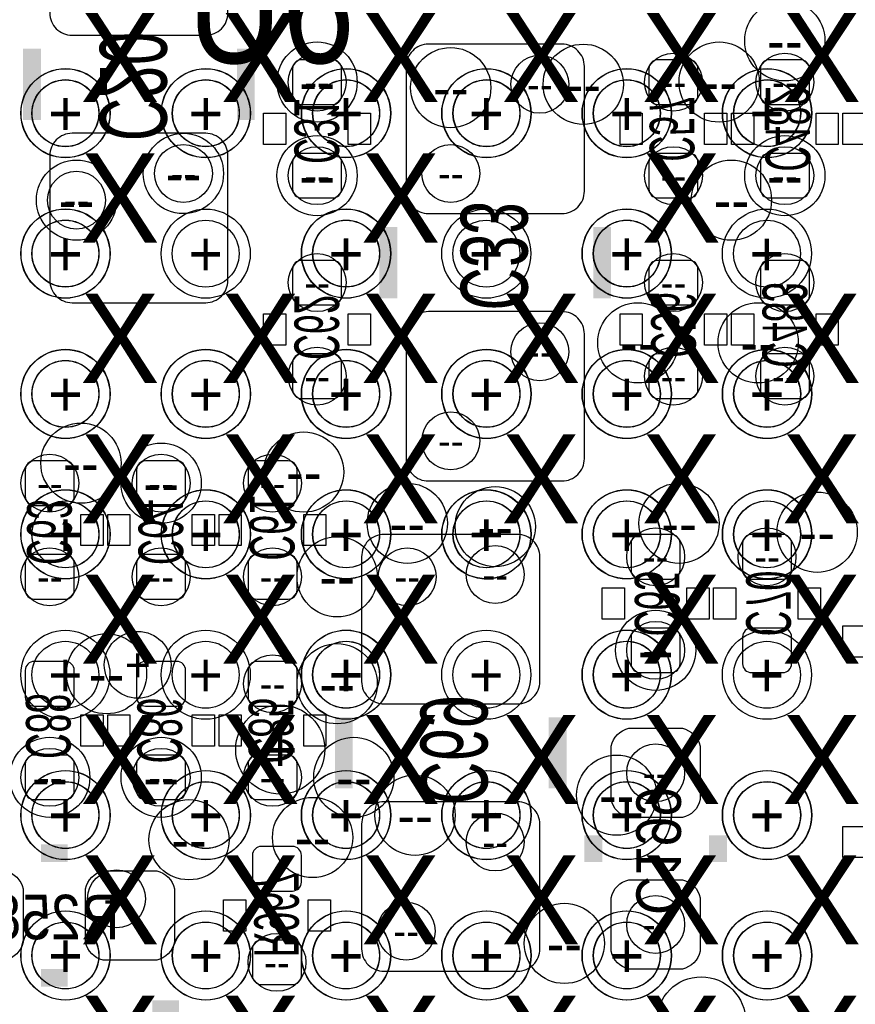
# Model space of a CAD drawing. Extents: x -22 to 398, y -34 to 263.
# Tile 14 of 48: x 34.57 to 39.33, y 16.68 to 22.3. Entities that reach past the tile are written whole.
import ezdxf
from ezdxf.enums import TextEntityAlignment as Align

# ---------------------------------------------------------------- set-up
doc = ezdxf.new("R2010")
doc.units = 0
for name, color, linetype in [('ASSY_BOT', 211, 'CONTINUOUS'), ('ASSY_TOP', 80, 'CONTINUOUS'), ('BOT', 153, 'CONTINUOUS'), ('DRILL', 254, 'CONTINUOUS'), ('SILK_BOT', 120, 'CONTINUOUS'), ('TOP', 5, 'CONTINUOUS')]:
    doc.layers.add(name, color=color, linetype=linetype)

# ---------------------------------------------------------------- blocks, each defined once
blk = doc.blocks.new('FIGURE_CIRCLE')
blk.add_circle((0, 0), 0.5)

msp = doc.modelspace()

# ---------------------------------------------------------------- linework, layer by layer
at = {"layer": 'BOT'}
for points in [[(35.630104, 23.17242), (34.868104, 23.17242, 0.414214), (34.741104, 23.04542), (34.741104, 22.33422, 0.414214), (34.868104, 22.20722), (35.630104, 22.20722, 0.414214), (35.757104, 22.33422), (35.757104, 23.04542, 0.414214)], [(37.662104, 22.15642), (36.900104, 22.15642, 0.414214), (36.773104, 22.02942), (36.773104, 21.31822, 0.414214), (36.900104, 21.19122), (37.662104, 21.19122, 0.414214), (37.789104, 21.31822), (37.789104, 22.02942, 0.414214)], [(36.354004, 21.81352, 0.414214), (36.404804, 21.86432), (36.404804, 22.01672, 0.414214), (36.354004, 22.06752), (36.176204, 22.06752, 0.414214), (36.125404, 22.01672), (36.125404, 21.86432, 0.414214), (36.176204, 21.81352)], [(38.386004, 21.81352, 0.414214), (38.436804, 21.86432), (38.436804, 22.01672, 0.414214), (38.386004, 22.06752), (38.208204, 22.06752, 0.414214), (38.157404, 22.01672), (38.157404, 21.86432, 0.414214), (38.208204, 21.81352)], [(39.021004, 21.81352, 0.414214), (39.071804, 21.86432), (39.071804, 22.01672, 0.414214), (39.021004, 22.06752), (38.843204, 22.06752, 0.414214), (38.792404, 22.01672), (38.792404, 21.86432, 0.414214), (38.843204, 21.81352)], [(35.630104, 21.64842), (34.868104, 21.64842, 0.414214), (34.741104, 21.52142), (34.741104, 20.81022, 0.414214), (34.868104, 20.68322), (35.630104, 20.68322, 0.414214), (35.757104, 20.81022), (35.757104, 21.52142, 0.414214)], [(36.176204, 21.53412, 0.414214), (36.125404, 21.48332), (36.125404, 21.33092, 0.414214), (36.176204, 21.28012), (36.354004, 21.28012, 0.414214), (36.404804, 21.33092), (36.404804, 21.48332, 0.414214), (36.354004, 21.53412)], [(38.208204, 21.53412, 0.414214), (38.157404, 21.48332), (38.157404, 21.33092, 0.414214), (38.208204, 21.28012), (38.386004, 21.28012, 0.414214), (38.436804, 21.33092), (38.436804, 21.48332, 0.414214), (38.386004, 21.53412)], [(38.843204, 21.53412, 0.414214), (38.792404, 21.48332), (38.792404, 21.33092, 0.414214), (38.843204, 21.28012), (39.021004, 21.28012, 0.414214), (39.071804, 21.33092), (39.071804, 21.48332, 0.414214), (39.021004, 21.53412)], [(36.354004, 20.67052, 0.414214), (36.404804, 20.72132), (36.404804, 20.87372, 0.414214), (36.354004, 20.92452), (36.176204, 20.92452, 0.414214), (36.125404, 20.87372), (36.125404, 20.72132, 0.414214), (36.176204, 20.67052)], [(38.386004, 20.67052, 0.414214), (38.436804, 20.72132), (38.436804, 20.87372, 0.414214), (38.386004, 20.92452), (38.208204, 20.92452, 0.414214), (38.157404, 20.87372), (38.157404, 20.72132, 0.414214), (38.208204, 20.67052)], [(39.021004, 20.67052, 0.414214), (39.071804, 20.72132), (39.071804, 20.87372, 0.414214), (39.021004, 20.92452), (38.843204, 20.92452, 0.414214), (38.792404, 20.87372), (38.792404, 20.72132, 0.414214), (38.843204, 20.67052)], [(37.662104, 20.63242), (36.900104, 20.63242, 0.414214), (36.773104, 20.50542), (36.773104, 19.79422, 0.414214), (36.900104, 19.66722), (37.662104, 19.66722, 0.414214), (37.789104, 19.79422), (37.789104, 20.50542, 0.414214)], [(36.176204, 20.39112, 0.414214), (36.125404, 20.34032), (36.125404, 20.18792, 0.414214), (36.176204, 20.13712), (36.354004, 20.13712, 0.414214), (36.404804, 20.18792), (36.404804, 20.34032, 0.414214), (36.354004, 20.39112)], [(38.208204, 20.39112, 0.414214), (38.157404, 20.34032), (38.157404, 20.18792, 0.414214), (38.208204, 20.13712), (38.386004, 20.13712, 0.414214), (38.436804, 20.18792), (38.436804, 20.34032, 0.414214), (38.386004, 20.39112)], [(38.843204, 20.39112, 0.414214), (38.792404, 20.34032), (38.792404, 20.18792, 0.414214), (38.843204, 20.13712), (39.021004, 20.13712, 0.414214), (39.071804, 20.18792), (39.071804, 20.34032, 0.414214), (39.021004, 20.39112)], [(34.830004, 19.52752, 0.414214), (34.880804, 19.57832), (34.880804, 19.73072, 0.414214), (34.830004, 19.78152), (34.652204, 19.78152, 0.414214), (34.601404, 19.73072), (34.601404, 19.57832, 0.414214), (34.652204, 19.52752)], [(35.465004, 19.52752, 0.414214), (35.515804, 19.57832), (35.515804, 19.73072, 0.414214), (35.465004, 19.78152), (35.287204, 19.78152, 0.414214), (35.236404, 19.73072), (35.236404, 19.57832, 0.414214), (35.287204, 19.52752)], [(36.100004, 19.52752, 0.414214), (36.150804, 19.57832), (36.150804, 19.73072, 0.414214), (36.100004, 19.78152), (35.922204, 19.78152, 0.414214), (35.871404, 19.73072), (35.871404, 19.57832, 0.414214), (35.922204, 19.52752)], [(37.408104, 19.36242), (36.646104, 19.36242, 0.414214), (36.519104, 19.23542), (36.519104, 18.52422, 0.414214), (36.646104, 18.39722), (37.408104, 18.39722, 0.414214), (37.535104, 18.52422), (37.535104, 19.23542, 0.414214)], [(38.106604, 19.36242, 0.414214), (38.055804, 19.31162), (38.055804, 19.15922, 0.414214), (38.106604, 19.10842), (38.284404, 19.10842, 0.414214), (38.335204, 19.15922), (38.335204, 19.31162, 0.414214), (38.284404, 19.36242)], [(38.919404, 19.10842, 0.414214), (38.970204, 19.15922), (38.970204, 19.31162, 0.414214), (38.919404, 19.36242), (38.741604, 19.36242, 0.414214), (38.690804, 19.31162), (38.690804, 19.15922, 0.414214), (38.741604, 19.10842)], [(34.652204, 19.24812, 0.414214), (34.601404, 19.19732), (34.601404, 19.04492, 0.414214), (34.652204, 18.99412), (34.830004, 18.99412, 0.414214), (34.880804, 19.04492), (34.880804, 19.19732, 0.414214), (34.830004, 19.24812)], [(35.287204, 19.24812, 0.414214), (35.236404, 19.19732), (35.236404, 19.04492, 0.414214), (35.287204, 18.99412), (35.465004, 18.99412, 0.414214), (35.515804, 19.04492), (35.515804, 19.19732, 0.414214), (35.465004, 19.24812)], [(35.922204, 19.24812, 0.414214), (35.871404, 19.19732), (35.871404, 19.04492, 0.414214), (35.922204, 18.99412), (36.100004, 18.99412, 0.414214), (36.150804, 19.04492), (36.150804, 19.19732, 0.414214), (36.100004, 19.24812)], [(38.106604, 18.82902, 0.414214), (38.055804, 18.77822), (38.055804, 18.62582, 0.414214), (38.106604, 18.57502), (38.284404, 18.57502, 0.414214), (38.335204, 18.62582), (38.335204, 18.77822, 0.414214), (38.284404, 18.82902)], [(38.741604, 18.82902, 0.414214), (38.690804, 18.77822), (38.690804, 18.62582, 0.414214), (38.741604, 18.57502), (38.919404, 18.57502, 0.414214), (38.970204, 18.62582), (38.970204, 18.77822, 0.414214), (38.919404, 18.82902)], [(34.830004, 18.38452, 0.414214), (34.880804, 18.43532), (34.880804, 18.58772, 0.414214), (34.830004, 18.63852), (34.652204, 18.63852, 0.414214), (34.601404, 18.58772), (34.601404, 18.43532, 0.414214), (34.652204, 18.38452)], [(35.465004, 18.38452, 0.414214), (35.515804, 18.43532), (35.515804, 18.58772, 0.414214), (35.465004, 18.63852), (35.287204, 18.63852, 0.414214), (35.236404, 18.58772), (35.236404, 18.43532, 0.414214), (35.287204, 18.38452)], [(36.100004, 18.38452, 0.414214), (36.150804, 18.43532), (36.150804, 18.58772, 0.414214), (36.100004, 18.63852), (35.922204, 18.63852, 0.414214), (35.871404, 18.58772), (35.871404, 18.43532, 0.414214), (35.922204, 18.38452)], [(38.449504, 18.15592), (38.449504, 17.85112, -0.294587), (38.347904, 17.74952), (38.043104, 17.74952, -0.294587), (37.941504, 17.85112), (37.941504, 18.15592, -0.294587), (38.043104, 18.25752), (38.347904, 18.25752, -0.294587)], [(34.652204, 18.10512, 0.414214), (34.601404, 18.05432), (34.601404, 17.90192, 0.414214), (34.652204, 17.85112), (34.830004, 17.85112, 0.414214), (34.880804, 17.90192), (34.880804, 18.05432, 0.414214), (34.830004, 18.10512)], [(35.287204, 18.10512, 0.414214), (35.236404, 18.05432), (35.236404, 17.90192, 0.414214), (35.287204, 17.85112), (35.465004, 17.85112, 0.414214), (35.515804, 17.90192), (35.515804, 18.05432, 0.414214), (35.465004, 18.10512)], [(35.922204, 18.10512, 0.414214), (35.871404, 18.05432), (35.871404, 17.90192, 0.414214), (35.922204, 17.85112), (36.100004, 17.85112, 0.414214), (36.150804, 17.90192), (36.150804, 18.05432, 0.414214), (36.100004, 18.10512)], [(37.408104, 17.83842), (36.646104, 17.83842, 0.414214), (36.519104, 17.71142), (36.519104, 17.00022, 0.414214), (36.646104, 16.87322), (37.408104, 16.87322, 0.414214), (37.535104, 17.00022), (37.535104, 17.71142, 0.414214)], [(36.125404, 17.33042, 0.414214), (36.176204, 17.38122), (36.176204, 17.53362, 0.414214), (36.125404, 17.58442), (35.947604, 17.58442, 0.414214), (35.896804, 17.53362), (35.896804, 17.38122, 0.414214), (35.947604, 17.33042)], [(34.487104, 16.93672), (34.182304, 16.93672, -0.294587), (34.080704, 17.03832), (34.080704, 17.34312, -0.294587), (34.182304, 17.44472), (34.487104, 17.44472, -0.294587), (34.588704, 17.34312), (34.588704, 17.03832, -0.294587)], [(35.350704, 16.93672), (35.045904, 16.93672, -0.294587), (34.944304, 17.03832), (34.944304, 17.34312, -0.294587), (35.045904, 17.44472), (35.350704, 17.44472, -0.294587), (35.452304, 17.34312), (35.452304, 17.03832, -0.294587)], [(38.449504, 17.29232), (38.449504, 16.98752, -0.294587), (38.347904, 16.88592), (38.043104, 16.88592, -0.294587), (37.941504, 16.98752), (37.941504, 17.29232, -0.294587), (38.043104, 17.39392), (38.347904, 17.39392, -0.294587)], [(35.947604, 17.05102, 0.414214), (35.896804, 17.00022), (35.896804, 16.84782, 0.414214), (35.947604, 16.79702), (36.125404, 16.79702, 0.414214), (36.176204, 16.84782), (36.176204, 17.00022, 0.414214), (36.125404, 17.05102)]]:
    msp.add_lwpolyline(points, format="xyb", close=True, dxfattribs=at)
at = {"layer": 'SILK_BOT', "const_width": 0.1016}
for points in [[(34.639504, 21.72462), (34.639504, 22.13102)], [(35.858704, 21.72462), (35.858704, 22.13102)], [(36.671504, 20.70862), (36.671504, 21.11502)], [(37.890704, 20.70862), (37.890704, 21.11502)], [(36.417504, 17.91462), (36.417504, 18.32102)], [(37.636704, 17.91462), (37.636704, 18.32102)], [(37.839904, 17.64792), (37.839904, 17.49552)], [(38.551104, 17.64792), (38.551104, 17.49552)], [(34.842704, 17.54632), (34.690304, 17.54632)], [(34.842704, 16.83512), (34.690304, 16.83512)], [(35.325304, 16.65732), (35.477704, 16.65732)]]:
    msp.add_lwpolyline(points, dxfattribs=at)
at = {"layer": 'SILK_BOT'}
for points in [[(35.960304, 21.76272), (36.087304, 21.76272), (36.087304, 21.58492), (35.960304, 21.58492)], [(36.442904, 21.76272), (36.569904, 21.76272), (36.569904, 21.58492), (36.442904, 21.58492)], [(37.992304, 21.76272), (38.119304, 21.76272), (38.119304, 21.58492), (37.992304, 21.58492)], [(38.474904, 21.76272), (38.601904, 21.76272), (38.601904, 21.58492), (38.474904, 21.58492)], [(38.627304, 21.76272), (38.754304, 21.76272), (38.754304, 21.58492), (38.627304, 21.58492)], [(39.109904, 21.76272), (39.236904, 21.76272), (39.236904, 21.58492), (39.109904, 21.58492)], [(39.262304, 21.76272), (39.389304, 21.76272), (39.389304, 21.58492), (39.262304, 21.58492)], [(36.087304, 20.44192), (35.960304, 20.44192), (35.960304, 20.61972), (36.087304, 20.61972)], [(36.569904, 20.44192), (36.442904, 20.44192), (36.442904, 20.61972), (36.569904, 20.61972)], [(38.119304, 20.44192), (37.992304, 20.44192), (37.992304, 20.61972), (38.119304, 20.61972)], [(38.601904, 20.44192), (38.474904, 20.44192), (38.474904, 20.61972), (38.601904, 20.61972)], [(38.754304, 20.44192), (38.627304, 20.44192), (38.627304, 20.61972), (38.754304, 20.61972)], [(39.236904, 20.44192), (39.109904, 20.44192), (39.109904, 20.61972), (39.236904, 20.61972)], [(34.918904, 19.47672), (35.045904, 19.47672), (35.045904, 19.29892), (34.918904, 19.29892)], [(35.071304, 19.47672), (35.198304, 19.47672), (35.198304, 19.29892), (35.071304, 19.29892)], [(35.553904, 19.47672), (35.680904, 19.47672), (35.680904, 19.29892), (35.553904, 19.29892)], [(35.706304, 19.47672), (35.833304, 19.47672), (35.833304, 19.29892), (35.706304, 19.29892)], [(36.188904, 19.47672), (36.315904, 19.47672), (36.315904, 19.29892), (36.188904, 19.29892)], [(37.890704, 19.05762), (38.017704, 19.05762), (38.017704, 18.87982), (37.890704, 18.87982)], [(38.373304, 19.05762), (38.500304, 19.05762), (38.500304, 18.87982), (38.373304, 18.87982)], [(38.525704, 19.05762), (38.652704, 19.05762), (38.652704, 18.87982), (38.525704, 18.87982)], [(39.008304, 19.05762), (39.135304, 19.05762), (39.135304, 18.87982), (39.008304, 18.87982)], [(39.262304, 18.84172), (39.389304, 18.84172), (39.389304, 18.66392), (39.262304, 18.66392)], [(35.045904, 18.15592), (34.918904, 18.15592), (34.918904, 18.33372), (35.045904, 18.33372)], [(35.198304, 18.15592), (35.071304, 18.15592), (35.071304, 18.33372), (35.198304, 18.33372)], [(35.680904, 18.15592), (35.553904, 18.15592), (35.553904, 18.33372), (35.680904, 18.33372)], [(35.833304, 18.15592), (35.706304, 18.15592), (35.706304, 18.33372), (35.833304, 18.33372)], [(36.315904, 18.15592), (36.188904, 18.15592), (36.188904, 18.33372), (36.315904, 18.33372)], [(39.262304, 17.69872), (39.389304, 17.69872), (39.389304, 17.52092), (39.262304, 17.52092)], [(35.858704, 17.10182), (35.731704, 17.10182), (35.731704, 17.27962), (35.858704, 17.27962)], [(36.341304, 17.10182), (36.214304, 17.10182), (36.214304, 17.27962), (36.341304, 17.27962)]]:
    msp.add_lwpolyline(points, close=True, dxfattribs=at)
at = {"layer": 'TOP'}
for centre in [(34.830004, 21.76272), (35.630104, 21.76272), (36.430204, 21.76272), (37.23005, 21.76272), (38.03015, 21.76272), (38.829996, 21.76272), (34.830004, 20.962874), (35.630104, 20.962874), (36.430204, 20.962874), (37.23005, 20.962874), (38.03015, 20.962874), (38.829996, 20.962874), (34.830004, 20.162774), (35.630104, 20.162774), (36.430204, 20.162774), (37.23005, 20.162774), (38.03015, 20.162774), (38.829996, 20.162774), (34.830004, 19.362928), (35.630104, 19.362928), (36.430204, 19.362928), (37.23005, 19.362928), (38.03015, 19.362928), (38.829996, 19.362928), (34.830004, 18.562828), (35.630104, 18.562828), (36.430204, 18.562828), (37.23005, 18.562828), (38.03015, 18.562828), (38.829996, 18.562828), (34.830004, 17.762728), (35.630104, 17.762728), (36.430204, 17.762728), (37.23005, 17.762728), (38.03015, 17.762728), (38.829996, 17.762728), (34.830004, 16.962882), (35.630104, 16.962882), (36.430204, 16.962882), (37.23005, 16.962882), (38.03015, 16.962882), (38.829996, 16.962882)]:
    msp.add_circle(centre, 0.1905, dxfattribs=at)

# ---------------------------------------------------------------- block references
at = {"layer": 'DRILL'}
for p, xscale, yscale in [((38.932104, 22.17547), 0.4572, 0.4572), ((36.265104, 21.94052), 0.4572, 0.4572), ((38.557454, 21.94052), 0.4572, 0.4572), ((37.027104, 21.90877), 0.4572, 0.4572), ((37.782754, 21.92782), 0.4572, 0.4572), ((36.265104, 21.94052), 0.3302, 0.3302), ((37.535104, 21.92782), 0.3302, 0.3302), ((38.297104, 21.94052), 0.3302, 0.3302), ((38.932104, 21.94052), 0.3302, 0.3302), ((34.830004, 21.76272), 0.508, 0.508), ((34.831274, 21.763736), 0.508, 0.508), ((35.630104, 21.76272), 0.508, 0.508), ((35.631374, 21.763736), 0.508, 0.508), ((36.42995, 21.76272), 0.508, 0.508), ((36.431474, 21.763736), 0.508, 0.508), ((37.23005, 21.76272), 0.508, 0.508), ((37.231574, 21.763736), 0.508, 0.508), ((38.03015, 21.76272), 0.508, 0.508), ((38.031674, 21.763736), 0.508, 0.508), ((38.829996, 21.76272), 0.508, 0.508), ((38.831774, 21.763736), 0.508, 0.508), ((34.831274, 21.763736), 0.381, 0.381), ((35.631374, 21.763736), 0.381, 0.381), ((36.431474, 21.763736), 0.381, 0.381), ((37.231574, 21.763736), 0.381, 0.381), ((38.031674, 21.763736), 0.381, 0.381), ((38.831774, 21.763736), 0.381, 0.381), ((35.503104, 21.41982), 0.4572, 0.4572), ((36.265104, 21.40712), 0.4572, 0.4572), ((38.932104, 21.40712), 0.4572, 0.4572), ((35.503104, 21.41982), 0.3302, 0.3302), ((36.265104, 21.40712), 0.3302, 0.3302), ((37.027104, 21.41982), 0.3302, 0.3302), ((38.297104, 21.40712), 0.3302, 0.3302), ((38.932104, 21.40712), 0.3302, 0.3302), ((34.893504, 21.26742), 0.4572, 0.4572), ((38.627304, 21.26742), 0.4572, 0.4572), ((34.893504, 21.26742), 0.3302, 0.3302), ((34.830004, 20.96262), 0.508, 0.508), ((34.831274, 20.963636), 0.508, 0.508), ((35.630104, 20.96262), 0.508, 0.508), ((36.42995, 20.96262), 0.508, 0.508), ((36.431474, 20.963636), 0.508, 0.508), ((37.23005, 20.96262), 0.508, 0.508), ((38.03015, 20.96262), 0.508, 0.508), ((38.031674, 20.963636), 0.508, 0.508), ((38.829996, 20.96262), 0.508, 0.508), ((34.831274, 20.963636), 0.381, 0.381), ((36.431474, 20.963636), 0.381, 0.381), ((38.031674, 20.963636), 0.381, 0.381), ((36.265104, 20.79752), 0.3302, 0.3302), ((38.297104, 20.79752), 0.3302, 0.3302), ((38.932104, 20.79752), 0.3302, 0.3302), ((38.093904, 20.45462), 0.4572, 0.4572), ((38.779704, 20.45462), 0.4572, 0.4572), ((37.535104, 20.40382), 0.3302, 0.3302), ((36.265104, 20.26412), 0.3302, 0.3302), ((38.297104, 20.26412), 0.3302, 0.3302), ((38.932104, 20.26412), 0.3302, 0.3302), ((34.830004, 20.162774), 0.508, 0.508), ((34.831274, 20.163536), 0.508, 0.508), ((35.630104, 20.162774), 0.508, 0.508), ((35.631374, 20.163536), 0.508, 0.508), ((36.42995, 20.162774), 0.508, 0.508), ((36.431474, 20.163536), 0.508, 0.508), ((37.23005, 20.162774), 0.508, 0.508), ((37.231574, 20.163536), 0.508, 0.508), ((38.03015, 20.162774), 0.508, 0.508), ((38.031674, 20.163536), 0.508, 0.508), ((38.829996, 20.162774), 0.508, 0.508), ((38.831774, 20.163536), 0.508, 0.508), ((34.831274, 20.163536), 0.381, 0.381), ((35.631374, 20.163536), 0.381, 0.381), ((36.431474, 20.163536), 0.381, 0.381), ((37.231574, 20.163536), 0.381, 0.381), ((38.031674, 20.163536), 0.381, 0.381), ((38.831774, 20.163536), 0.381, 0.381), ((37.027104, 19.89582), 0.3302, 0.3302), ((34.918904, 19.76882), 0.4572, 0.4572), ((36.188904, 19.71802), 0.4572, 0.4572), ((35.376104, 19.65452), 0.4572, 0.4572), ((34.741104, 19.65452), 0.3302, 0.3302), ((35.376104, 19.65452), 0.3302, 0.3302), ((36.011104, 19.65452), 0.3302, 0.3302), ((36.779454, 19.42592), 0.4572, 0.4572), ((38.328854, 19.42592), 0.4572, 0.4572), ((34.830004, 19.362674), 0.508, 0.508), ((34.831274, 19.363436), 0.508, 0.508), ((35.630104, 19.362674), 0.508, 0.508), ((35.631374, 19.363436), 0.508, 0.508), ((36.42995, 19.362674), 0.508, 0.508), ((36.431474, 19.363436), 0.508, 0.508), ((37.23005, 19.362674), 0.508, 0.508), ((37.231574, 19.363436), 0.508, 0.508), ((37.281104, 19.40687), 0.4572, 0.4572), ((38.03015, 19.362674), 0.508, 0.508), ((38.031674, 19.363436), 0.508, 0.508), ((38.829996, 19.362674), 0.508, 0.508), ((38.831774, 19.363436), 0.508, 0.508), ((39.116254, 19.37512), 0.4572, 0.4572), ((34.831274, 19.363436), 0.381, 0.381), ((35.631374, 19.363436), 0.381, 0.381), ((36.431474, 19.363436), 0.381, 0.381), ((37.231574, 19.363436), 0.381, 0.381), ((38.031674, 19.363436), 0.381, 0.381), ((38.831774, 19.363436), 0.381, 0.381), ((38.195504, 19.23542), 0.3302, 0.3302), ((38.830504, 19.23542), 0.3302, 0.3302), ((36.379404, 19.12112), 0.4572, 0.4572), ((34.741104, 19.12112), 0.3302, 0.3302), ((35.376104, 19.12112), 0.3302, 0.3302), ((36.011104, 19.12112), 0.3302, 0.3302), ((36.779454, 19.12112), 0.3302, 0.3302), ((37.281104, 19.13382), 0.3302, 0.3302), ((38.195504, 18.70202), 0.4572, 0.4572), ((38.195504, 18.70202), 0.3302, 0.3302), ((34.830004, 18.562828), 0.508, 0.508), ((35.242754, 18.61947), 0.381, 0.381), ((35.630104, 18.562828), 0.508, 0.508), ((36.42995, 18.562828), 0.508, 0.508), ((36.431474, 18.563336), 0.508, 0.508), ((37.23005, 18.562828), 0.508, 0.508), ((38.03015, 18.562828), 0.508, 0.508), ((38.031674, 18.563336), 0.508, 0.508), ((38.829996, 18.562828), 0.508, 0.508), ((35.064954, 18.56867), 0.4572, 0.4572), ((36.431474, 18.563336), 0.381, 0.381), ((38.031674, 18.563336), 0.381, 0.381), ((36.379404, 18.51152), 0.4572, 0.4572), ((36.011104, 18.51152), 0.3302, 0.3302), ((36.055554, 18.13687), 0.508, 0.508), ((34.741104, 17.97812), 0.4572, 0.4572), ((35.376104, 17.97812), 0.4572, 0.4572), ((36.474654, 17.97812), 0.4572, 0.4572), ((34.741104, 17.97812), 0.3302, 0.3302), ((35.376104, 17.97812), 0.3302, 0.3302), ((36.011104, 17.97812), 0.3302, 0.3302), ((38.195504, 18.00352), 0.3302, 0.3302), ((37.973254, 17.87652), 0.4572, 0.4572), ((34.830004, 17.762728), 0.508, 0.508), ((34.831274, 17.763236), 0.508, 0.508), ((35.630104, 17.762728), 0.508, 0.508), ((35.631374, 17.763236), 0.508, 0.508), ((36.42995, 17.762728), 0.508, 0.508), ((36.431474, 17.763236), 0.508, 0.508), ((37.23005, 17.762728), 0.508, 0.508), ((37.231574, 17.763236), 0.508, 0.508), ((38.03015, 17.762728), 0.508, 0.508), ((38.031674, 17.763236), 0.508, 0.508), ((38.829996, 17.762728), 0.508, 0.508), ((38.831774, 17.763236), 0.508, 0.508), ((36.823904, 17.76222), 0.4572, 0.4572), ((34.831274, 17.763236), 0.381, 0.381), ((35.631374, 17.763236), 0.381, 0.381), ((36.431474, 17.763236), 0.381, 0.381), ((37.231574, 17.763236), 0.381, 0.381), ((38.031674, 17.763236), 0.381, 0.381), ((38.831774, 17.763236), 0.381, 0.381), ((35.534854, 17.62252), 0.4572, 0.4572), ((36.239704, 17.63522), 0.4572, 0.4572), ((37.281104, 17.60982), 0.3302, 0.3302), ((35.122104, 17.28597), 0.3302, 0.3302), ((38.195504, 17.13992), 0.3302, 0.3302), ((36.773104, 17.10182), 0.3302, 0.3302), ((37.674804, 17.03197), 0.4572, 0.4572), ((34.830004, 16.962882), 0.508, 0.508), ((34.831274, 16.963136), 0.508, 0.508), ((35.630104, 16.962882), 0.508, 0.508), ((35.631374, 16.963136), 0.508, 0.508), ((36.42995, 16.962882), 0.508, 0.508), ((36.431474, 16.963136), 0.508, 0.508), ((37.23005, 16.962882), 0.508, 0.508), ((37.231574, 16.963136), 0.508, 0.508), ((38.03015, 16.962882), 0.508, 0.508), ((38.031674, 16.963136), 0.508, 0.508), ((38.829996, 16.962882), 0.508, 0.508), ((38.831774, 16.963136), 0.508, 0.508), ((34.831274, 16.963136), 0.381, 0.381), ((35.631374, 16.963136), 0.381, 0.381), ((36.431474, 16.963136), 0.381, 0.381), ((37.231574, 16.963136), 0.381, 0.381), ((38.031674, 16.963136), 0.381, 0.381), ((38.831774, 16.963136), 0.381, 0.381), ((36.036504, 16.92402), 0.3302, 0.3302), ((38.455346, 16.58747), 0.508, 0.508)]:
    msp.add_blockref('FIGURE_CIRCLE', p, dxfattribs=dict(at, xscale=xscale, yscale=yscale))

# ---------------------------------------------------------------- texts
at = {"layer": 'ASSY_BOT', "text_generation_flag": 2}
for s, height, width, p in [('C20', 0.381, 0.666667, (35.026854, 21.91512)), ('C482', 0.254, 0.6, (38.822122, 21.67382)), ('C31', 0.254, 0.6, (36.136072, 21.66112)), ('C57', 0.254, 0.6, (38.161722, 21.67382)), ('C33', 0.381, 0.666667, (37.084254, 20.94992)), ('C483', 0.254, 0.6, (38.805104, 20.55622)), ('C62', 0.254, 0.6, (36.136072, 20.54352)), ('C56', 0.254, 0.6, (38.170104, 20.55622)), ('C63', 0.254, 0.6, (34.612072, 19.37512)), ('C64', 0.254, 0.6, (35.247072, 19.37512)), ('C61', 0.254, 0.6, (35.882072, 19.40052)), ('C65', 0.254, 0.6, (38.076632, 18.96872)), ('C70', 0.254, 0.6, (38.711632, 18.96872)), ('C88', 0.254, 0.6, (34.605722, 18.27022)), ('C86', 0.254, 0.6, (35.240722, 18.24482)), ('C85', 0.254, 0.6, (35.875722, 18.24482)), ('C69', 0.381, 0.666667, (36.8554, 18.1356)), ('C199', 0.254, 0.9, (38.085268, 17.55902)), ('R967', 0.254, 0.6, (35.906964, 17.1958))]:
    msp.add_text(s, height=height, rotation=270, dxfattribs=dict(at, width=width)).set_placement(p, align=Align.CENTER)
at = {"layer": 'ASSY_BOT', "text_generation_flag": 2, "width": 0.9}
msp.add_text('R258', height=0.254, dxfattribs=at).set_placement((34.772854, 17.055084), align=Align.CENTER)
at = {"layer": 'ASSY_TOP', "width": 0.8784}
msp.add_text('U6', height=0.635, dxfattribs=at).set_placement((36.00323, 22.04847), align=Align.CENTER)
at = {"layer": 'DRILL'}
for s, height, p in [('X', 0.508, (35.141154, 22.08022)), ('X', 0.508, (35.941254, 22.08022)), ('X', 0.508, (36.741354, 22.08022)), ('X', 0.508, (37.541454, 22.08022)), ('X', 0.508, (38.341554, 22.08022)), ('X', 0.508, (39.141654, 22.08022)), ('--', 0.2286, (38.932104, 22.17547)), ('--', 0.2286, (36.265104, 21.94052)), ('--', 0.1651, (36.265104, 21.94052)), ('--', 0.2286, (37.027104, 21.90877)), ('--', 0.1651, (37.535104, 21.92782)), ('--', 0.2286, (37.782754, 21.92782)), ('--', 0.1651, (38.297104, 21.94052)), ('--', 0.2286, (38.557454, 21.94052)), ('--', 0.1651, (38.932104, 21.94052)), ('+', 0.254, (34.830004, 21.76272)), ('+', 0.254, (34.831274, 21.763736)), ('+', 0.1905, (34.831274, 21.763736)), ('+', 0.254, (35.630104, 21.76272)), ('+', 0.254, (35.631374, 21.763736)), ('+', 0.1905, (35.631374, 21.763736)), ('+', 0.254, (36.42995, 21.76272)), ('+', 0.254, (36.431474, 21.763736)), ('+', 0.1905, (36.431474, 21.763736)), ('+', 0.254, (37.23005, 21.76272)), ('+', 0.254, (37.231574, 21.763736)), ('+', 0.1905, (37.231574, 21.763736)), ('+', 0.254, (38.03015, 21.76272)), ('+', 0.254, (38.031674, 21.763736)), ('+', 0.1905, (38.031674, 21.763736)), ('+', 0.254, (38.829996, 21.76272)), ('+', 0.254, (38.831774, 21.763736)), ('+', 0.1905, (38.831774, 21.763736)), ('X', 0.508, (35.141154, 21.28012)), ('X', 0.508, (36.741354, 21.28012)), ('X', 0.508, (38.341554, 21.28012)), ('--', 0.2286, (35.503104, 21.41982)), ('--', 0.1651, (35.503104, 21.41982)), ('--', 0.2286, (36.265104, 21.40712)), ('--', 0.1651, (36.265104, 21.40712)), ('--', 0.1651, (37.027104, 21.41982)), ('--', 0.1651, (38.297104, 21.40712)), ('--', 0.2286, (38.932104, 21.40712)), ('--', 0.1651, (38.932104, 21.40712)), ('--', 0.2286, (34.893504, 21.26742)), ('--', 0.1651, (34.893504, 21.26742)), ('--', 0.2286, (38.627304, 21.26742)), ('+', 0.254, (34.830004, 20.96262)), ('+', 0.254, (34.831274, 20.963636)), ('+', 0.254, (35.630104, 20.96262)), ('+', 0.254, (36.42995, 20.96262)), ('+', 0.254, (36.431474, 20.963636)), ('+', 0.254, (37.23005, 20.96262)), ('+', 0.254, (38.03015, 20.96262)), ('+', 0.254, (38.031674, 20.963636)), ('+', 0.254, (38.829996, 20.96262)), ('+', 0.1905, (34.831274, 20.963636)), ('+', 0.1905, (36.431474, 20.963636)), ('+', 0.1905, (38.031674, 20.963636)), ('--', 0.1651, (36.265104, 20.79752)), ('--', 0.1651, (38.297104, 20.79752)), ('--', 0.1651, (38.932104, 20.79752)), ('X', 0.508, (35.141154, 20.48002)), ('X', 0.508, (35.941254, 20.48002)), ('X', 0.508, (36.741354, 20.48002)), ('X', 0.508, (37.541454, 20.48002)), ('X', 0.508, (38.341554, 20.48002)), ('X', 0.508, (39.141654, 20.48002)), ('--', 0.2286, (38.093904, 20.45462)), ('--', 0.2286, (38.779704, 20.45462)), ('--', 0.1651, (37.535104, 20.40382)), ('+', 0.254, (34.830004, 20.162774)), ('+', 0.254, (34.831274, 20.163536)), ('+', 0.1905, (34.831274, 20.163536)), ('+', 0.254, (35.630104, 20.162774)), ('+', 0.254, (35.631374, 20.163536)), ('+', 0.1905, (35.631374, 20.163536)), ('--', 0.1651, (36.265104, 20.26412)), ('+', 0.254, (36.42995, 20.162774)), ('+', 0.254, (36.431474, 20.163536)), ('+', 0.1905, (36.431474, 20.163536)), ('+', 0.254, (37.23005, 20.162774)), ('+', 0.254, (37.231574, 20.163536)), ('+', 0.1905, (37.231574, 20.163536)), ('+', 0.254, (38.03015, 20.162774)), ('+', 0.254, (38.031674, 20.163536)), ('+', 0.1905, (38.031674, 20.163536)), ('--', 0.1651, (38.297104, 20.26412)), ('+', 0.254, (38.829996, 20.162774)), ('+', 0.254, (38.831774, 20.163536)), ('+', 0.1905, (38.831774, 20.163536)), ('--', 0.1651, (38.932104, 20.26412)), ('X', 0.508, (35.141154, 19.67992)), ('X', 0.508, (35.941254, 19.67992)), ('X', 0.508, (36.741354, 19.67992)), ('X', 0.508, (37.541454, 19.67992)), ('X', 0.508, (38.341554, 19.67992)), ('X', 0.508, (39.141654, 19.67992)), ('--', 0.1651, (37.027104, 19.89582)), ('--', 0.2286, (34.918904, 19.76882)), ('--', 0.2286, (36.188904, 19.71802)), ('--', 0.1651, (34.741104, 19.65452)), ('--', 0.1651, (35.376104, 19.65452)), ('--', 0.1651, (36.011104, 19.65452)), ('--', 0.2286, (35.376104, 19.65452)), ('+', 0.254, (34.830004, 19.362674)), ('+', 0.254, (34.831274, 19.363436)), ('+', 0.1905, (34.831274, 19.363436)), ('+', 0.254, (35.630104, 19.362674)), ('+', 0.254, (35.631374, 19.363436)), ('+', 0.1905, (35.631374, 19.363436)), ('+', 0.254, (36.42995, 19.362674)), ('+', 0.254, (36.431474, 19.363436)), ('+', 0.1905, (36.431474, 19.363436)), ('+', 0.254, (37.23005, 19.362674)), ('+', 0.254, (37.231574, 19.363436)), ('+', 0.1905, (37.231574, 19.363436)), ('+', 0.254, (38.03015, 19.362674)), ('+', 0.254, (38.031674, 19.363436)), ('+', 0.1905, (38.031674, 19.363436)), ('+', 0.254, (38.829996, 19.362674)), ('+', 0.254, (38.831774, 19.363436)), ('+', 0.1905, (38.831774, 19.363436)), ('--', 0.2286, (36.779454, 19.42592)), ('--', 0.2286, (37.281104, 19.40687)), ('--', 0.2286, (38.328854, 19.42592)), ('--', 0.2286, (39.116254, 19.37512)), ('--', 0.1651, (38.195504, 19.23542)), ('--', 0.1651, (38.830504, 19.23542)), ('--', 0.1651, (34.741104, 19.12112)), ('X', 0.508, (35.141154, 18.87982)), ('--', 0.1651, (35.376104, 19.12112)), ('X', 0.508, (35.941254, 18.87982)), ('--', 0.1651, (36.011104, 19.12112)), ('--', 0.2286, (36.379404, 19.12112)), ('X', 0.508, (36.741354, 18.87982)), ('--', 0.1651, (36.779454, 19.12112)), ('--', 0.1651, (37.281104, 19.13382)), ('X', 0.508, (38.341554, 18.87982)), ('X', 0.508, (39.141654, 18.87982)), ('+', 0.1905, (35.242754, 18.61947)), ('--', 0.2286, (38.195504, 18.70202)), ('--', 0.1651, (38.195504, 18.70202)), ('+', 0.254, (34.830004, 18.562828)), ('+', 0.254, (35.630104, 18.562828)), ('+', 0.254, (36.42995, 18.562828)), ('+', 0.254, (36.431474, 18.563336)), ('+', 0.1905, (36.431474, 18.563336)), ('+', 0.254, (37.23005, 18.562828)), ('+', 0.254, (38.03015, 18.562828)), ('+', 0.254, (38.031674, 18.563336)), ('+', 0.1905, (38.031674, 18.563336)), ('+', 0.254, (38.829996, 18.562828)), ('--', 0.2286, (35.064954, 18.56867)), ('--', 0.1651, (36.011104, 18.51152)), ('--', 0.2286, (36.379404, 18.51152)), ('X', 0.508, (35.141154, 18.07972)), ('X', 0.508, (35.941254, 18.07972)), ('X', 0.508, (36.741354, 18.07972)), ('X', 0.508, (37.541454, 18.07972)), ('X', 0.508, (38.341554, 18.07972)), ('X', 0.508, (39.141654, 18.07972)), ('+', 0.254, (36.055554, 18.13687)), ('--', 0.2286, (34.741104, 17.97812)), ('--', 0.1651, (34.741104, 17.97812)), ('--', 0.2286, (35.376104, 17.97812)), ('--', 0.1651, (35.376104, 17.97812)), ('--', 0.1651, (36.011104, 17.97812)), ('--', 0.2286, (36.474654, 17.97812)), ('--', 0.1651, (38.195504, 18.00352)), ('+', 0.254, (34.830004, 17.762728)), ('+', 0.254, (34.831274, 17.763236)), ('+', 0.254, (35.630104, 17.762728)), ('+', 0.254, (35.631374, 17.763236)), ('+', 0.254, (36.42995, 17.762728)), ('+', 0.254, (36.431474, 17.763236)), ('+', 0.254, (37.23005, 17.762728)), ('+', 0.254, (37.231574, 17.763236)), ('--', 0.2286, (37.973254, 17.87652)), ('+', 0.254, (38.03015, 17.762728)), ('+', 0.254, (38.031674, 17.763236)), ('+', 0.254, (38.829996, 17.762728)), ('+', 0.254, (38.831774, 17.763236)), ('+', 0.1905, (34.831274, 17.763236)), ('+', 0.1905, (35.631374, 17.763236)), ('+', 0.1905, (36.431474, 17.763236)), ('+', 0.1905, (37.231574, 17.763236)), ('+', 0.1905, (38.031674, 17.763236)), ('+', 0.1905, (38.831774, 17.763236)), ('--', 0.2286, (36.823904, 17.76222)), ('--', 0.2286, (35.534854, 17.62252)), ('--', 0.2286, (36.239704, 17.63522)), ('--', 0.1651, (37.281104, 17.60982)), ('X', 0.508, (35.141154, 17.27962)), ('X', 0.508, (35.941254, 17.27962)), ('X', 0.508, (36.741354, 17.27962)), ('X', 0.508, (37.541454, 17.27962)), ('X', 0.508, (38.341554, 17.27962)), ('X', 0.508, (39.141654, 17.27962)), ('--', 0.1651, (35.122104, 17.28597)), ('--', 0.1651, (38.195504, 17.13992)), ('--', 0.1651, (36.773104, 17.10182)), ('+', 0.254, (34.830004, 16.962882)), ('+', 0.254, (34.831274, 16.963136)), ('+', 0.1905, (34.831274, 16.963136)), ('+', 0.254, (35.630104, 16.962882)), ('+', 0.254, (35.631374, 16.963136)), ('+', 0.1905, (35.631374, 16.963136)), ('+', 0.254, (36.42995, 16.962882)), ('+', 0.254, (36.431474, 16.963136)), ('+', 0.1905, (36.431474, 16.963136)), ('+', 0.254, (37.23005, 16.962882)), ('+', 0.254, (37.231574, 16.963136)), ('+', 0.1905, (37.231574, 16.963136)), ('--', 0.2286, (37.674804, 17.03197)), ('+', 0.254, (38.03015, 16.962882)), ('+', 0.254, (38.031674, 16.963136)), ('+', 0.1905, (38.031674, 16.963136)), ('+', 0.254, (38.829996, 16.962882)), ('+', 0.254, (38.831774, 16.963136)), ('+', 0.1905, (38.831774, 16.963136)), ('--', 0.1651, (36.036504, 16.92402)), ('X', 0.508, (35.141154, 16.47952)), ('X', 0.508, (35.941254, 16.47952)), ('X', 0.508, (36.741354, 16.47952)), ('X', 0.508, (37.541454, 16.47952)), ('X', 0.508, (38.341554, 16.47952)), ('X', 0.508, (39.141654, 16.47952))]:
    msp.add_text(s, height=height, dxfattribs=at).set_placement(p, align=Align.MIDDLE_CENTER)

doc.saveas('drawing.dxf')
